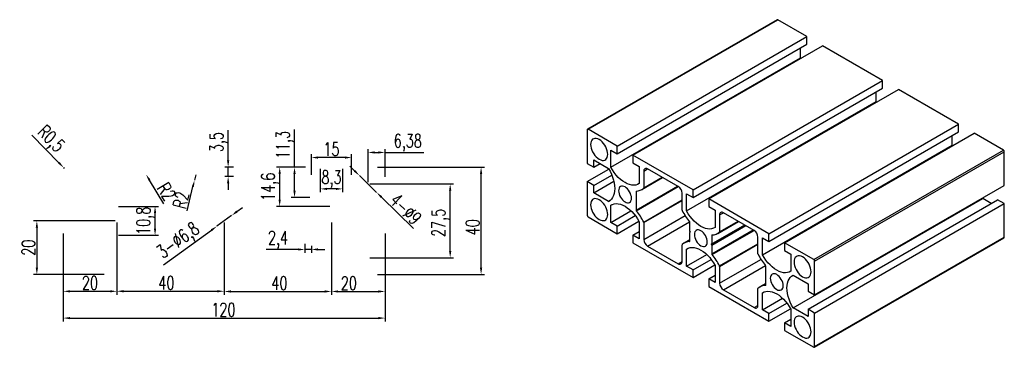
# Model space of a CAD drawing. Header units: millimetres. Extents: x 2027 to 2394, y 1242 to 1364.
import ezdxf

# ---------------------------------------------------------------- set-up
doc = ezdxf.new("R2010")
doc.units = ezdxf.units.MM
doc.layers.get('Defpoints').update_dxf_attribs({"lineweight": 0})
doc.styles.add('标注', font='romand.shx', dxfattribs={"width": 0.7, "height": 5})
doc.dimstyles.new('ISO-25', dxfattribs={"dimtxt": 5, "dimasz": 2.5, "dimexe": 1.25, "dimexo": 0.625, "dimtad": 1, "dimtxsty": '标注', "dimcen": 2.5, "dimadec": 0, "dimazin": 0, "dimtfac": 1, "dimtmove": 0, "dimatfit": 3, "dimfxl": 1, "dimarcsym": 0})

# ---------------------------------------------------------------- blocks, each defined once
blk = doc.blocks.new('*D3')
at = {"color": 0, "lineweight": -2, "transparency": 16777216}
for p, q in [((2043.53, 1271.9), (2043.53, 1251.6)), ((2163.53, 1271.9), (2163.53, 1251.6)), ((2046.03, 1252.85), (2161.03, 1252.85))]:
    blk.add_line(p, q, dxfattribs=at)
at = {"color": 0, "transparency": 16777216}
for points in [[(2046.03, 1253.26), (2046.03, 1252.43), (2043.53, 1252.85)], [(2161.03, 1253.26), (2161.03, 1252.43), (2163.53, 1252.85)]]:
    blk.add_solid(points, dxfattribs=at)
at = {"layer": 'Defpoints', "color": 0, "transparency": 16777216}
for p in [(2043.53, 1272.53), (2163.53, 1272.53), (2163.53, 1252.85)]:
    blk.add_point(p, dxfattribs=at)
at = {"color": 0, "lineweight": -3, "transparency": 16777216, "insert": (2103.23, 1255.97), "char_height": 5, "attachment_point": 5, "style": '标注'}
blk.add_mtext('120', dxfattribs=at)
blk = doc.blocks.new('*D4')
at = {"color": 0, "lineweight": -2, "transparency": 16777216}
for p, q in [((2160.71, 1309.11), (2200.57, 1309.11)), ((2199.32, 1271.61), (2199.32, 1306.61)), ((2160.71, 1269.11), (2200.57, 1269.11))]:
    blk.add_line(p, q, dxfattribs=at)
at = {"color": 0, "transparency": 16777216}
for points in [[(2198.9, 1306.61), (2199.74, 1306.61), (2199.32, 1309.11)], [(2198.9, 1271.61), (2199.74, 1271.61), (2199.32, 1269.11)]]:
    blk.add_solid(points, dxfattribs=at)
at = {"layer": 'Defpoints', "color": 0, "transparency": 16777216}
for p in [(2160.09, 1309.11), (2199.32, 1309.11), (2160.09, 1269.11)]:
    blk.add_point(p, dxfattribs=at)
at = {"color": 0, "lineweight": -3, "transparency": 16777216, "insert": (2196.19, 1286.72), "char_height": 5, "attachment_point": 5, "rotation": 90, "style": '标注'}
blk.add_mtext('40', dxfattribs=at)
blk = doc.blocks.new('*D5')
at = {"color": 0, "lineweight": -2, "transparency": 16777216}
for p, q in [((2157.78, 1302.86), (2189.05, 1302.86)), ((2187.8, 1277.86), (2187.8, 1300.36)), ((2157.78, 1275.36), (2189.05, 1275.36))]:
    blk.add_line(p, q, dxfattribs=at)
at = {"color": 0, "transparency": 16777216}
for points in [[(2187.38, 1300.36), (2188.22, 1300.36), (2187.8, 1302.86)], [(2187.38, 1277.86), (2188.22, 1277.86), (2187.8, 1275.36)]]:
    blk.add_solid(points, dxfattribs=at)
at = {"layer": 'Defpoints', "color": 0, "transparency": 16777216}
for p in [(2157.16, 1302.86), (2187.8, 1302.86), (2157.16, 1275.36)]:
    blk.add_point(p, dxfattribs=at)
at = {"color": 0, "lineweight": -3, "transparency": 16777216, "insert": (2184.2, 1288.36), "char_height": 5, "attachment_point": 5, "rotation": 90, "style": '标注'}
blk.add_mtext('27,5', dxfattribs=at)
blk = doc.blocks.new('*D6')
at = {"color": 0, "lineweight": -2, "transparency": 16777216}
for p, q in [((2157.16, 1303.48), (2157.16, 1315.86)), ((2159.66, 1314.61), (2161.03, 1314.61)), ((2163.53, 1305.56), (2163.53, 1315.86)), ((2163.53, 1314.61), (2177.95, 1314.61))]:
    blk.add_line(p, q, dxfattribs=at)
at = {"color": 0, "transparency": 16777216}
for points in [[(2159.66, 1315.03), (2159.66, 1314.19), (2157.16, 1314.61)], [(2161.03, 1315.03), (2161.03, 1314.19), (2163.53, 1314.61)]]:
    blk.add_solid(points, dxfattribs=at)
at = {"layer": 'Defpoints', "color": 0, "transparency": 16777216}
for p in [(2163.53, 1314.61), (2163.53, 1304.93), (2157.16, 1302.86)]:
    blk.add_point(p, dxfattribs=at)
at = {"color": 0, "lineweight": -3, "transparency": 16777216, "insert": (2171.99, 1318.21), "char_height": 5, "attachment_point": 5, "style": '标注'}
blk.add_mtext('6,38', dxfattribs=at)
blk = doc.blocks.new('*D7')
at = {"color": 0, "lineweight": -2, "transparency": 16777216}
for p, q in [((2152.15, 1307.75), (2150.36, 1309.5)), ((2153.94, 1306), (2160.37, 1299.71)), ((2174.14, 1286.25), (2162.16, 1297.96))]:
    blk.add_line(p, q, dxfattribs=at)
at = {"color": 0, "transparency": 16777216}
for points in [[(2152.44, 1308.05), (2151.86, 1307.45), (2153.94, 1306)], [(2162.45, 1298.26), (2161.87, 1297.66), (2160.37, 1299.71)]]:
    blk.add_solid(points, dxfattribs=at)
at = {"layer": 'Defpoints', "color": 0, "transparency": 16777216}
for p in [(2153.94, 1306), (2160.37, 1299.71)]:
    blk.add_point(p, dxfattribs=at)
at = {"color": 0, "lineweight": -3, "transparency": 16777216, "insert": (2171.23, 1293.47), "char_height": 5, "attachment_point": 5, "rotation": 315.6477, "style": '标注'}
blk.add_mtext('4-∅9', dxfattribs=at)
blk = doc.blocks.new('*D9')
at = {"color": 0, "lineweight": -2, "transparency": 16777216}
for p, q in [((2108.31, 1292.57), (2110.33, 1294.04)), ((2106.28, 1291.1), (2100.78, 1287.11)), ((2080.89, 1272.67), (2098.76, 1285.64))]:
    blk.add_line(p, q, dxfattribs=at)
at = {"color": 0, "transparency": 16777216}
for points in [[(2108.06, 1292.91), (2108.55, 1292.23), (2106.28, 1291.1)], [(2098.51, 1285.98), (2099, 1285.3), (2100.78, 1287.11)]]:
    blk.add_solid(points, dxfattribs=at)
at = {"layer": 'Defpoints', "color": 0, "transparency": 16777216}
for p in [(2106.28, 1291.1), (2100.78, 1287.11)]:
    blk.add_point(p, dxfattribs=at)
at = {"color": 0, "lineweight": -3, "transparency": 16777216, "insert": (2086.69, 1281.33), "char_height": 5, "attachment_point": 5, "rotation": 35.9789, "style": '标注'}
blk.add_mtext('3-∅6,8', dxfattribs=at)
blk = doc.blocks.new('*D10')
at = {"color": 0, "lineweight": -2, "transparency": 16777216}
for p, q in [((2092.94, 1306.22), (2092.47, 1304.28)), ((2089.7, 1292.86), (2091.88, 1301.85))]:
    blk.add_line(p, q, dxfattribs=at)
at = {"color": 0, "transparency": 16777216}
blk.add_solid([(2091.47, 1301.95), (2092.28, 1301.75), (2092.47, 1304.28)], dxfattribs=at)
at = {"layer": 'Defpoints', "color": 0, "transparency": 16777216}
for p in [(2092.47, 1304.28), (2092.94, 1306.22)]:
    blk.add_point(p, dxfattribs=at)
at = {"color": 0, "lineweight": -3, "transparency": 16777216, "insert": (2087.46, 1296.87), "char_height": 5, "attachment_point": 5, "rotation": 76.3914, "style": '标注'}
blk.add_mtext('R2', dxfattribs=at)
blk = doc.blocks.new('*D11')
at = {"color": 0, "lineweight": -2, "transparency": 16777216}
blk.add_line((2081.08, 1295.42), (2075.69, 1304.28), dxfattribs=at)
at = {"color": 0, "transparency": 16777216}
blk.add_solid([(2076.05, 1304.5), (2075.33, 1304.06), (2074.39, 1306.41)], dxfattribs=at)
at = {"layer": 'Defpoints', "color": 0, "transparency": 16777216}
for p in [(2074.39, 1306.41), (2075.43, 1304.71)]:
    blk.add_point(p, dxfattribs=at)
at = {"color": 0, "lineweight": -3, "transparency": 16777216, "insert": (2082, 1299.93), "char_height": 5, "attachment_point": 5, "rotation": 301.3318, "style": '标注'}
blk.add_mtext('R2', dxfattribs=at)
blk = doc.blocks.new('*D12')
at = {"color": 0, "lineweight": -2, "transparency": 16777216}
for p, q in [((2139.38, 1308.48), (2139.38, 1299.77)), ((2147.68, 1308.48), (2147.68, 1299.77)), ((2145.18, 1301.02), (2141.88, 1301.02))]:
    blk.add_line(p, q, dxfattribs=at)
at = {"color": 0, "transparency": 16777216}
for points in [[(2141.88, 1301.43), (2141.88, 1300.6), (2139.38, 1301.02)], [(2145.18, 1301.43), (2145.18, 1300.6), (2147.68, 1301.02)]]:
    blk.add_solid(points, dxfattribs=at)
at = {"layer": 'Defpoints', "color": 0, "transparency": 16777216}
for p in [(2139.38, 1309.11), (2147.68, 1309.11), (2139.38, 1301.02)]:
    blk.add_point(p, dxfattribs=at)
at = {"color": 0, "lineweight": -3, "transparency": 16777216, "insert": (2143.53, 1304.62), "char_height": 5, "attachment_point": 5, "style": '标注'}
blk.add_mtext('8,3', dxfattribs=at)
blk = doc.blocks.new('*D13')
at = {"color": 0, "lineweight": -2, "transparency": 16777216}
for p, q in [((2136.03, 1306.23), (2136.03, 1313.95)), ((2148.53, 1312.7), (2138.53, 1312.7)), ((2151.03, 1306.23), (2151.03, 1313.95))]:
    blk.add_line(p, q, dxfattribs=at)
at = {"color": 0, "transparency": 16777216}
for points in [[(2138.53, 1313.12), (2138.53, 1312.29), (2136.03, 1312.7)], [(2148.53, 1313.12), (2148.53, 1312.29), (2151.03, 1312.7)]]:
    blk.add_solid(points, dxfattribs=at)
at = {"layer": 'Defpoints', "color": 0, "transparency": 16777216}
for p in [(2136.03, 1312.7), (2136.03, 1305.61), (2151.03, 1305.61)]:
    blk.add_point(p, dxfattribs=at)
at = {"color": 0, "lineweight": -3, "transparency": 16777216, "insert": (2143.52, 1315.83), "char_height": 5, "attachment_point": 5, "style": '标注'}
blk.add_mtext('15', dxfattribs=at)
blk = doc.blocks.new('*D14')
at = {"color": 0, "lineweight": -2, "transparency": 16777216}
for p, q in [((2133.79, 1309.11), (2122.98, 1309.11)), ((2124.23, 1297.01), (2124.23, 1306.61)), ((2142.91, 1294.51), (2122.98, 1294.51))]:
    blk.add_line(p, q, dxfattribs=at)
at = {"color": 0, "transparency": 16777216}
for points in [[(2123.81, 1306.61), (2124.64, 1306.61), (2124.23, 1309.11)], [(2123.81, 1297.01), (2124.64, 1297.01), (2124.23, 1294.51)]]:
    blk.add_solid(points, dxfattribs=at)
at = {"layer": 'Defpoints', "color": 0, "transparency": 16777216}
for p in [(2124.23, 1309.11), (2134.41, 1309.11), (2143.53, 1294.51)]:
    blk.add_point(p, dxfattribs=at)
at = {"color": 0, "lineweight": -3, "transparency": 16777216, "insert": (2120.62, 1301.81), "char_height": 5, "attachment_point": 5, "rotation": 90, "style": '标注'}
blk.add_mtext('14,6', dxfattribs=at)
blk = doc.blocks.new('*D15')
at = {"color": 0, "lineweight": -2, "transparency": 16777216}
for p, q in [((2129.75, 1309.11), (2129.75, 1323.19)), ((2132.36, 1309.11), (2128.5, 1309.11)), ((2129.75, 1300.31), (2129.75, 1306.61)), ((2135.41, 1297.81), (2128.5, 1297.81))]:
    blk.add_line(p, q, dxfattribs=at)
at = {"color": 0, "transparency": 16777216}
for points in [[(2129.34, 1306.61), (2130.17, 1306.61), (2129.75, 1309.11)], [(2129.34, 1300.31), (2130.17, 1300.31), (2129.75, 1297.81)]]:
    blk.add_solid(points, dxfattribs=at)
at = {"layer": 'Defpoints', "color": 0, "transparency": 16777216}
for p in [(2129.75, 1309.11), (2132.99, 1309.11), (2136.03, 1297.81)]:
    blk.add_point(p, dxfattribs=at)
at = {"color": 0, "lineweight": -3, "transparency": 16777216, "insert": (2126.15, 1317.4), "char_height": 5, "attachment_point": 5, "rotation": 90, "style": '标注'}
blk.add_mtext('11,3', dxfattribs=at)
blk = doc.blocks.new('*D16')
at = {"color": 0, "lineweight": -2, "transparency": 16777216}
for p, q in [((2064.16, 1294.51), (2079, 1294.51)), ((2077.75, 1286.21), (2077.75, 1292.01)), ((2064.16, 1283.71), (2079, 1283.71))]:
    blk.add_line(p, q, dxfattribs=at)
at = {"color": 0, "transparency": 16777216}
for points in [[(2077.33, 1292.01), (2078.17, 1292.01), (2077.75, 1294.51)], [(2077.33, 1286.21), (2078.17, 1286.21), (2077.75, 1283.71)]]:
    blk.add_solid(points, dxfattribs=at)
at = {"layer": 'Defpoints', "color": 0, "transparency": 16777216}
for p in [(2063.53, 1294.51), (2077.75, 1294.51), (2063.53, 1283.71)]:
    blk.add_point(p, dxfattribs=at)
at = {"color": 0, "lineweight": -3, "transparency": 16777216, "insert": (2074.15, 1289.11), "char_height": 5, "attachment_point": 5, "rotation": 90, "style": '标注'}
blk.add_mtext('10,8', dxfattribs=at)
blk = doc.blocks.new('*D19')
at = {"color": 0, "lineweight": -2, "transparency": 16777216}
for p, q in [((2105.01, 1311.61), (2105.01, 1322.86)), ((2107.06, 1309.11), (2103.76, 1309.11)), ((2105.01, 1305.61), (2105.01, 1309.11)), ((2107.06, 1305.61), (2103.76, 1305.61)), ((2105.01, 1303.11), (2105.01, 1300.61))]:
    blk.add_line(p, q, dxfattribs=at)
at = {"color": 0, "transparency": 16777216}
for points in [[(2104.59, 1311.61), (2105.42, 1311.61), (2105.01, 1309.11)], [(2104.59, 1303.11), (2105.42, 1303.11), (2105.01, 1305.61)]]:
    blk.add_solid(points, dxfattribs=at)
at = {"layer": 'Defpoints', "color": 0, "transparency": 16777216}
for p in [(2107.68, 1309.11), (2105.01, 1305.61), (2107.68, 1305.61)]:
    blk.add_point(p, dxfattribs=at)
at = {"color": 0, "transparency": 16777216, "insert": (2101.4, 1318.48), "char_height": 5, "attachment_point": 5, "rotation": 90, "style": '标注'}
blk.add_mtext('3,5', dxfattribs=at)
blk = doc.blocks.new('*D20')
at = {"color": 0, "lineweight": -2, "transparency": 16777216}
for p, q in [((2063.53, 1288.48), (2063.53, 1261.6)), ((2103.53, 1288.48), (2103.53, 1261.6)), ((2066.03, 1262.85), (2101.03, 1262.85))]:
    blk.add_line(p, q, dxfattribs=at)
at = {"color": 0, "transparency": 16777216}
for points in [[(2066.03, 1263.27), (2066.03, 1262.44), (2063.53, 1262.85)], [(2101.03, 1263.27), (2101.03, 1262.44), (2103.53, 1262.85)]]:
    blk.add_solid(points, dxfattribs=at)
at = {"layer": 'Defpoints', "color": 0, "transparency": 16777216}
for p in [(2063.53, 1289.11), (2103.53, 1289.11), (2103.53, 1262.85)]:
    blk.add_point(p, dxfattribs=at)
at = {"color": 0, "transparency": 16777216, "insert": (2081.99, 1265.98), "char_height": 5, "attachment_point": 5, "style": '标注'}
blk.add_mtext('40', dxfattribs=at)
blk = doc.blocks.new('*D21')
at = {"color": 0, "lineweight": -2, "transparency": 16777216}
for p, q in [((2103.53, 1288.48), (2103.53, 1261.53)), ((2143.53, 1288.48), (2143.53, 1261.53)), ((2106.03, 1262.78), (2141.03, 1262.78))]:
    blk.add_line(p, q, dxfattribs=at)
at = {"color": 0, "transparency": 16777216}
for points in [[(2106.03, 1263.19), (2106.03, 1262.36), (2103.53, 1262.78)], [(2141.03, 1263.19), (2141.03, 1262.36), (2143.53, 1262.78)]]:
    blk.add_solid(points, dxfattribs=at)
at = {"layer": 'Defpoints', "color": 0, "transparency": 16777216}
for p in [(2103.53, 1289.11), (2143.53, 1289.11), (2143.53, 1262.78)]:
    blk.add_point(p, dxfattribs=at)
at = {"color": 0, "transparency": 16777216, "insert": (2124.12, 1265.9), "char_height": 5, "attachment_point": 5, "style": '标注'}
blk.add_mtext('40', dxfattribs=at)
blk = doc.blocks.new('*D22')
at = {"color": 0, "lineweight": -2, "transparency": 16777216}
for p, q in [((2063.53, 1288.48), (2063.53, 1261.58)), ((2043.53, 1284.33), (2043.53, 1261.58)), ((2046.03, 1262.83), (2061.03, 1262.83))]:
    blk.add_line(p, q, dxfattribs=at)
at = {"color": 0, "transparency": 16777216}
for points in [[(2046.03, 1263.24), (2046.03, 1262.41), (2043.53, 1262.83)], [(2061.03, 1263.24), (2061.03, 1262.41), (2063.53, 1262.83)]]:
    blk.add_solid(points, dxfattribs=at)
at = {"layer": 'Defpoints', "color": 0, "transparency": 16777216}
for p in [(2063.53, 1289.11), (2043.53, 1284.96), (2063.53, 1262.83)]:
    blk.add_point(p, dxfattribs=at)
at = {"color": 0, "transparency": 16777216, "insert": (2053.49, 1265.95), "char_height": 5, "attachment_point": 5, "style": '标注'}
blk.add_mtext('20', dxfattribs=at)
blk = doc.blocks.new('*D23')
at = {"color": 0, "lineweight": -2, "transparency": 16777216}
for p, q in [((2143.53, 1288.48), (2143.53, 1261.52)), ((2163.53, 1284.33), (2163.53, 1261.52)), ((2146.03, 1262.77), (2161.03, 1262.77))]:
    blk.add_line(p, q, dxfattribs=at)
at = {"color": 0, "transparency": 16777216}
for points in [[(2146.03, 1263.19), (2146.03, 1262.35), (2143.53, 1262.77)], [(2161.03, 1263.19), (2161.03, 1262.35), (2163.53, 1262.77)]]:
    blk.add_solid(points, dxfattribs=at)
at = {"layer": 'Defpoints', "color": 0, "transparency": 16777216}
for p in [(2143.53, 1289.11), (2163.53, 1284.96), (2163.53, 1262.77)]:
    blk.add_point(p, dxfattribs=at)
at = {"color": 0, "transparency": 16777216, "insert": (2150.01, 1265.89), "char_height": 5, "attachment_point": 5, "style": '标注'}
blk.add_mtext('20', dxfattribs=at)
blk = doc.blocks.new('*D24')
at = {"color": 0, "lineweight": -2, "transparency": 16777216}
for p, q in [((2062.91, 1289.11), (2032.44, 1289.11)), ((2033.69, 1286.61), (2033.69, 1271.61)), ((2058.76, 1269.11), (2032.44, 1269.11))]:
    blk.add_line(p, q, dxfattribs=at)
at = {"color": 0, "transparency": 16777216}
for points in [[(2033.27, 1286.61), (2034.11, 1286.61), (2033.69, 1289.11)], [(2033.27, 1271.61), (2034.11, 1271.61), (2033.69, 1269.11)]]:
    blk.add_solid(points, dxfattribs=at)
at = {"layer": 'Defpoints', "color": 0, "transparency": 16777216}
for p in [(2063.53, 1289.11), (2033.69, 1269.11), (2059.38, 1269.11)]:
    blk.add_point(p, dxfattribs=at)
at = {"color": 0, "transparency": 16777216, "insert": (2030.56, 1279.11), "char_height": 5, "attachment_point": 5, "rotation": 90, "style": '标注'}
blk.add_mtext('20', dxfattribs=at)
blk = doc.blocks.new('*D25')
at = {"color": 0, "lineweight": -2, "transparency": 16777216}
for p, q in [((2031.82, 1321.02), (2041.93, 1310.74)), ((2044.03, 1308.61), (2043.68, 1308.96))]:
    blk.add_line(p, q, dxfattribs=at)
at = {"color": 0, "transparency": 16777216}
blk.add_solid([(2042.22, 1311.04), (2041.63, 1310.45), (2043.68, 1308.96)], dxfattribs=at)
at = {"layer": 'Defpoints', "color": 0, "transparency": 16777216}
for p in [(2043.68, 1308.96), (2044.03, 1308.61)]:
    blk.add_point(p, dxfattribs=at)
at = {"color": 0, "transparency": 16777216, "insert": (2038.56, 1319.3), "char_height": 5, "attachment_point": 5, "rotation": 314.5336, "style": '标注'}
blk.add_mtext('R0,5', dxfattribs=at)
blk = doc.blocks.new('*D26')
at = {"color": 0, "lineweight": -2, "transparency": 16777216}
for p, q in [((2131.13, 1278.43), (2119.16, 1278.43)), ((2133.63, 1280.55), (2133.63, 1277.18)), ((2136.03, 1278.43), (2133.63, 1278.43)), ((2136.03, 1279.78), (2136.03, 1277.18)), ((2138.53, 1278.43), (2141.03, 1278.43))]:
    blk.add_line(p, q, dxfattribs=at)
at = {"color": 0, "transparency": 16777216}
for points in [[(2131.13, 1278.85), (2131.13, 1278.02), (2133.63, 1278.43)], [(2138.53, 1278.85), (2138.53, 1278.02), (2136.03, 1278.43)]]:
    blk.add_solid(points, dxfattribs=at)
at = {"layer": 'Defpoints', "color": 0, "transparency": 16777216}
for p in [(2133.63, 1281.18), (2136.03, 1280.41), (2136.03, 1278.43)]:
    blk.add_point(p, dxfattribs=at)
at = {"color": 0, "transparency": 16777216, "insert": (2123.61, 1282.04), "char_height": 5, "attachment_point": 5, "style": '标注'}
blk.add_mtext('2,4', dxfattribs=at)

msp = doc.modelspace()

# ---------------------------------------------------------------- linework, layer by layer
at = {"color": 0, "linetype": 'Continuous', "lineweight": 25}
for p, q in [((2309.665, 1364.085), (2238.954, 1323.264)), ((2239.204, 1323.239), (2309.915, 1364.06)), ((2320.769, 1357.794), (2309.915, 1364.06)), ((2250.058, 1316.974), (2320.769, 1357.794)), ((2250.058, 1314.116), (2320.769, 1354.936)), ((2320.769, 1354.936), (2320.769, 1357.794)), ((2255.927, 1313.585), (2326.638, 1354.406)), ((2318.4, 1349.935), (2318.4, 1353.569)), ((2349.053, 1341.466), (2326.638, 1354.406)), ((2247.689, 1309.114), (2318.4, 1349.935)), ((2318.519, 1349.719), (2318.4, 1349.935)), ((2278.342, 1300.645), (2349.053, 1341.466)), ((2349.053, 1338.608), (2349.053, 1341.466)), ((2278.342, 1297.787), (2349.053, 1338.608)), ((2284.211, 1297.257), (2354.922, 1338.078)), ((2346.684, 1333.606), (2346.684, 1337.24)), ((2377.337, 1325.138), (2354.922, 1338.078)), ((2275.973, 1292.786), (2346.684, 1333.606)), ((2346.803, 1333.391), (2346.684, 1333.606)), ((2238.85, 1323.035), (2238.85, 1310.501)), ((2250.058, 1316.974), (2239.204, 1323.239)), ((2306.627, 1284.317), (2377.337, 1325.138)), ((2306.627, 1281.459), (2377.337, 1322.28)), ((2312.496, 1280.929), (2383.206, 1321.75)), ((2377.337, 1322.28), (2377.337, 1325.138)), ((2394.06, 1315.484), (2383.206, 1321.75)), ((2374.968, 1317.278), (2374.968, 1320.912)), ((2247.689, 1315.483), (2250.058, 1314.116)), ((2247.689, 1309.114), (2247.689, 1315.483)), ((2250.058, 1314.116), (2250.058, 1316.974)), ((2304.258, 1276.458), (2374.968, 1317.278)), ((2323.35, 1274.663), (2394.06, 1315.484)), ((2323.703, 1274.051), (2394.414, 1314.871)), ((2375.088, 1317.063), (2374.968, 1317.278)), ((2394.414, 1302.337), (2394.414, 1314.871)), ((2241.325, 1311.808), (2246.841, 1308.624)), ((2241.325, 1309.073), (2241.325, 1311.808)), ((2255.927, 1313.585), (2255.927, 1310.728)), ((2278.342, 1300.645), (2255.927, 1313.585)), ((2255.927, 1310.728), (2258.296, 1309.36)), ((2238.85, 1310.501), (2241.325, 1309.073)), ((2238.85, 1303.724), (2246.969, 1308.411)), ((2241.325, 1309.073), (2243.694, 1310.44)), ((2258.296, 1309.36), (2258.296, 1302.991)), ((2259.993, 1307.646), (2261.407, 1308.462)), ((2259.993, 1307.646), (2259.993, 1301.38)), ((2272.862, 1301.849), (2261.407, 1308.462)), ((2238.85, 1303.724), (2238.85, 1291.19)), ((2241.325, 1302.295), (2238.85, 1303.724)), ((2241.325, 1302.295), (2248.078, 1306.194)), ((2241.325, 1299.56), (2248.83, 1303.892)), ((2259.278, 1300.776), (2267, 1305.233)), ((2259.947, 1301.254), (2266.92, 1305.28)), ((2259.993, 1301.38), (2266.834, 1305.329)), ((2241.325, 1299.56), (2241.325, 1302.295)), ((2257.094, 1293.121), (2272.537, 1302.037)), ((2257.094, 1300.041), (2257.373, 1300.202)), ((2257.094, 1300.041), (2257.094, 1293.121)), ((2257.205, 1292.841), (2272.836, 1301.865)), ((2278.342, 1297.787), (2278.342, 1300.645)), ((2323.703, 1261.517), (2394.414, 1302.337)), ((2246.841, 1296.376), (2241.325, 1299.56)), ((2246.841, 1296.376), (2247.283, 1296.632)), ((2259.947, 1288.614), (2274.276, 1296.887)), ((2259.993, 1288.435), (2274.276, 1296.681)), ((2274.276, 1293.134), (2274.276, 1299.4)), ((2275.973, 1299.155), (2278.342, 1297.787)), ((2275.973, 1292.786), (2275.973, 1299.155)), ((2284.211, 1297.257), (2284.211, 1294.399)), ((2306.627, 1284.317), (2284.211, 1297.257)), ((2315.713, 1256.617), (2386.424, 1297.437)), ((2321.228, 1256.168), (2391.939, 1296.989)), ((2386.424, 1297.437), (2386.295, 1297.651)), ((2389.57, 1295.621), (2386.424, 1297.437)), ((2394.414, 1295.56), (2391.939, 1296.989)), ((2247.689, 1294.906), (2248.134, 1295.163)), ((2247.689, 1288.537), (2247.689, 1294.906)), ((2247.689, 1288.537), (2255.194, 1292.87)), ((2284.211, 1294.399), (2286.58, 1293.032)), ((2286.58, 1293.032), (2286.58, 1286.663)), ((2323.703, 1254.74), (2394.414, 1295.56)), ((2394.414, 1283.026), (2394.414, 1295.56)), ((2239.204, 1290.578), (2250.058, 1284.312)), ((2250.058, 1287.17), (2256.811, 1291.068)), ((2250.058, 1284.312), (2258.177, 1288.999)), ((2258.296, 1288.783), (2258.296, 1282.414)), ((2259.993, 1282.169), (2275.382, 1291.054)), ((2261.407, 1279.72), (2277.047, 1288.749)), ((2287.563, 1284.448), (2295.284, 1288.905)), ((2288.231, 1284.926), (2295.204, 1288.952)), ((2288.277, 1291.317), (2289.692, 1292.134)), ((2288.277, 1291.317), (2288.277, 1285.052)), ((2288.277, 1285.052), (2295.118, 1289.001)), ((2301.146, 1285.521), (2289.691, 1292.134)), ((2250.058, 1287.17), (2247.689, 1288.537)), ((2250.058, 1284.312), (2250.058, 1287.17)), ((2255.927, 1283.782), (2258.296, 1285.149)), ((2259.993, 1288.435), (2259.993, 1282.169)), ((2277.176, 1285.233), (2277.176, 1288.448)), ((2277.388, 1284.866), (2277.176, 1285.233)), ((2285.166, 1280.375), (2297.613, 1287.561)), ((2285.378, 1280.498), (2297.613, 1287.561)), ((2285.378, 1280.008), (2298.037, 1287.316)), ((2285.378, 1276.793), (2300.822, 1285.709)), ((2285.49, 1276.513), (2301.12, 1285.536)), ((2255.927, 1283.782), (2255.927, 1280.924)), ((2258.296, 1282.414), (2255.927, 1283.782)), ((2277.176, 1282.055), (2274.991, 1280.793)), ((2277.064, 1281.377), (2277.15, 1281.427)), ((2277.176, 1284.743), (2277.388, 1284.866)), ((2277.176, 1281.528), (2277.176, 1284.743)), ((2285.378, 1283.713), (2285.658, 1283.874)), ((2285.378, 1283.713), (2285.378, 1280.498)), ((2302.561, 1276.806), (2302.561, 1283.072)), ((2304.258, 1282.827), (2306.627, 1281.459)), ((2304.258, 1276.458), (2304.258, 1282.827)), ((2306.627, 1281.459), (2306.627, 1284.317)), ((2323.6, 1241.977), (2394.31, 1282.797)), ((2323.703, 1242.206), (2394.414, 1283.026)), ((2255.927, 1280.924), (2278.342, 1267.984)), ((2261.407, 1279.72), (2272.862, 1273.107)), ((2274.276, 1273.924), (2274.276, 1280.189)), ((2275.973, 1278.578), (2276.418, 1278.835)), ((2275.973, 1272.209), (2275.973, 1278.578)), ((2285.378, 1280.498), (2285.166, 1280.375)), ((2285.166, 1280.375), (2285.378, 1280.008)), ((2285.378, 1280.008), (2285.378, 1276.793)), ((2288.231, 1272.286), (2302.561, 1280.558)), ((2288.277, 1272.107), (2302.561, 1280.352)), ((2312.496, 1280.929), (2312.496, 1278.071)), ((2323.35, 1274.663), (2312.496, 1280.929)), ((2312.496, 1278.071), (2314.864, 1276.704)), ((2275.973, 1272.209), (2283.478, 1276.542)), ((2278.342, 1270.842), (2285.095, 1274.74)), ((2288.277, 1265.841), (2303.667, 1274.725)), ((2314.864, 1276.704), (2314.864, 1270.335)), ((2323.703, 1261.517), (2323.703, 1274.051)), ((2272.862, 1273.107), (2274.276, 1273.923)), ((2278.342, 1270.842), (2275.973, 1272.209)), ((2278.342, 1267.984), (2286.461, 1272.671)), ((2278.342, 1267.984), (2278.342, 1270.842)), ((2286.58, 1272.455), (2286.58, 1266.086)), ((2288.277, 1272.107), (2288.277, 1265.841)), ((2289.691, 1263.392), (2305.331, 1272.42)), ((2305.46, 1265.2), (2305.46, 1272.12)), ((2284.211, 1267.454), (2286.58, 1268.821)), ((2284.211, 1267.454), (2284.211, 1264.596)), ((2286.58, 1266.086), (2284.211, 1267.454)), ((2315.713, 1268.865), (2321.228, 1265.681)), ((2284.211, 1264.596), (2306.627, 1251.656)), ((2289.691, 1263.392), (2301.146, 1256.779)), ((2302.561, 1257.596), (2302.561, 1263.861)), ((2305.46, 1265.726), (2303.275, 1264.465)), ((2305.348, 1265.049), (2305.434, 1265.099)), ((2321.228, 1265.681), (2321.228, 1262.946)), ((2321.228, 1262.946), (2323.703, 1261.517)), ((2304.258, 1262.25), (2304.702, 1262.507)), ((2304.258, 1255.881), (2304.258, 1262.25)), ((2304.258, 1255.881), (2311.763, 1260.213)), ((2301.146, 1256.779), (2302.561, 1257.595)), ((2306.627, 1254.513), (2304.258, 1255.881)), ((2306.627, 1254.513), (2313.379, 1258.412)), ((2306.627, 1251.656), (2314.745, 1256.342)), ((2314.864, 1256.127), (2314.864, 1249.758)), ((2321.228, 1253.433), (2315.713, 1256.617)), ((2321.228, 1256.168), (2321.228, 1253.433)), ((2323.703, 1254.74), (2321.228, 1256.168)), ((2306.627, 1251.656), (2306.627, 1254.513)), ((2312.496, 1251.125), (2314.864, 1252.493)), ((2323.703, 1242.206), (2323.703, 1254.74)), ((2312.496, 1251.125), (2312.496, 1248.267)), ((2314.864, 1249.758), (2312.496, 1251.125)), ((2312.496, 1248.267), (2323.35, 1242.002))]:
    msp.add_line(p, q, dxfattribs=at)
at = {"color": 0, "linetype": 'Continuous', "lineweight": 25, "flags": 128}
for points in [[(2246.54, 1313.901), (2246.492, 1314.567), (2246.348, 1315.268), (2246.114, 1315.984), (2245.796, 1316.693), (2245.404, 1317.372), (2244.949, 1318.002), (2244.446, 1318.562), (2243.911, 1319.038), (2243.358, 1319.412), (2242.806, 1319.675), (2242.27, 1319.819), (2241.767, 1319.839), (2241.313, 1319.733), (2240.921, 1319.507), (2240.603, 1319.166), (2240.368, 1318.721), (2240.225, 1318.185), (2240.176, 1317.575), (2240.225, 1316.909), (2240.368, 1316.207), (2240.603, 1315.492), (2240.921, 1314.783), (2241.313, 1314.104), (2241.767, 1313.474), (2242.27, 1312.913), (2242.806, 1312.438), (2243.358, 1312.063), (2243.911, 1311.8), (2244.446, 1311.657), (2244.949, 1311.637), (2245.404, 1311.742), (2245.796, 1311.969), (2246.114, 1312.31), (2246.348, 1312.755), (2246.492, 1313.291), (2246.54, 1313.901)], [(2246.841, 1308.624), (2247.433, 1307.576), (2247.949, 1306.496), (2248.382, 1305.4), (2248.725, 1304.302), (2248.973, 1303.218), (2249.124, 1302.164), (2249.174, 1301.153), (2249.124, 1300.201), (2248.973, 1299.32), (2248.725, 1298.523), (2248.382, 1297.821), (2247.949, 1297.224), (2247.433, 1296.74), (2246.841, 1296.376)], [(2258.296, 1302.991), (2257.684, 1302.66), (2257.007, 1302.455), (2256.274, 1302.378), (2255.495, 1302.432), (2254.68, 1302.616), (2253.842, 1302.926), (2252.993, 1303.358), (2252.143, 1303.907), (2251.305, 1304.564), (2250.49, 1305.321), (2249.711, 1306.167), (2248.978, 1307.09), (2248.301, 1308.077), (2247.689, 1309.114)], [(2255.397, 1297.561), (2255.35, 1298.129), (2255.214, 1298.729), (2254.992, 1299.337), (2254.693, 1299.93), (2254.328, 1300.486), (2253.913, 1300.982), (2253.462, 1301.401), (2252.993, 1301.725), (2252.523, 1301.942), (2252.072, 1302.045), (2251.657, 1302.028), (2251.293, 1301.893), (2250.994, 1301.645), (2250.771, 1301.293), (2250.635, 1300.852), (2250.588, 1300.337), (2250.635, 1299.768), (2250.771, 1299.169), (2250.994, 1298.56), (2251.293, 1297.967), (2251.657, 1297.411), (2252.072, 1296.915), (2252.523, 1296.497), (2252.993, 1296.172), (2253.462, 1295.955), (2253.913, 1295.853), (2254.328, 1295.869), (2254.693, 1296.004), (2254.992, 1296.252), (2255.214, 1296.604), (2255.35, 1297.046), (2255.397, 1297.561)], [(2246.54, 1291.446), (2246.492, 1292.112), (2246.348, 1292.814), (2246.114, 1293.529), (2245.796, 1294.238), (2245.404, 1294.917), (2244.949, 1295.547), (2244.446, 1296.108), (2243.911, 1296.583), (2243.358, 1296.957), (2242.806, 1297.221), (2242.27, 1297.364), (2241.767, 1297.384), (2241.313, 1297.279), (2240.921, 1297.052), (2240.603, 1296.711), (2240.368, 1296.266), (2240.225, 1295.73), (2240.176, 1295.12), (2240.225, 1294.454), (2240.368, 1293.752), (2240.603, 1293.037), (2240.921, 1292.328), (2241.313, 1291.649), (2241.767, 1291.019), (2242.27, 1290.458), (2242.806, 1289.983), (2243.358, 1289.609), (2243.911, 1289.345), (2244.446, 1289.202), (2244.949, 1289.182), (2245.404, 1289.288), (2245.796, 1289.514), (2246.114, 1289.855), (2246.348, 1290.3), (2246.492, 1290.836), (2246.54, 1291.446)], [(2247.689, 1294.906), (2248.301, 1295.238), (2248.978, 1295.443), (2249.711, 1295.519), (2250.49, 1295.465), (2251.305, 1295.282), (2252.143, 1294.972), (2252.993, 1294.539), (2253.842, 1293.991), (2254.68, 1293.333), (2255.495, 1292.576), (2256.274, 1291.73), (2257.007, 1290.807), (2257.684, 1289.82), (2258.296, 1288.783)], [(2286.58, 1286.663), (2285.969, 1286.332), (2285.292, 1286.126), (2284.558, 1286.05), (2283.779, 1286.104), (2282.965, 1286.287), (2282.127, 1286.597), (2281.277, 1287.03), (2280.427, 1287.579), (2279.589, 1288.236), (2278.775, 1288.993), (2277.995, 1289.839), (2277.262, 1290.762), (2276.585, 1291.749), (2275.973, 1292.786)], [(2283.681, 1281.233), (2283.635, 1281.801), (2283.498, 1282.401), (2283.276, 1283.009), (2282.977, 1283.602), (2282.612, 1284.158), (2282.197, 1284.654), (2281.746, 1285.073), (2281.277, 1285.397), (2280.808, 1285.614), (2280.357, 1285.717), (2279.941, 1285.7), (2279.577, 1285.565), (2279.278, 1285.317), (2279.056, 1284.965), (2278.919, 1284.523), (2278.873, 1284.008), (2278.919, 1283.44), (2279.056, 1282.84), (2279.278, 1282.232), (2279.577, 1281.639), (2279.941, 1281.083), (2280.357, 1280.587), (2280.808, 1280.168), (2281.277, 1279.844), (2281.746, 1279.627), (2282.197, 1279.524), (2282.612, 1279.541), (2282.977, 1279.676), (2283.276, 1279.924), (2283.498, 1280.276), (2283.635, 1280.718), (2283.681, 1281.233)], [(2275.973, 1278.578), (2276.585, 1278.909), (2277.262, 1279.115), (2277.995, 1279.191), (2278.775, 1279.137), (2279.589, 1278.954), (2280.427, 1278.644), (2281.277, 1278.211), (2282.127, 1277.662), (2282.965, 1277.005), (2283.779, 1276.248), (2284.558, 1275.402), (2285.292, 1274.479), (2285.969, 1273.492), (2286.58, 1272.455)], [(2314.864, 1270.335), (2314.253, 1270.003), (2313.576, 1269.798), (2312.843, 1269.722), (2312.063, 1269.776), (2311.249, 1269.959), (2310.411, 1270.269), (2309.561, 1270.702), (2308.711, 1271.251), (2307.873, 1271.908), (2307.059, 1272.665), (2306.28, 1273.511), (2305.546, 1274.434), (2304.869, 1275.421), (2304.258, 1276.458)], [(2322.377, 1270.121), (2322.329, 1270.787), (2322.185, 1271.489), (2321.951, 1272.204), (2321.633, 1272.913), (2321.241, 1273.592), (2320.786, 1274.222), (2320.284, 1274.783), (2319.748, 1275.258), (2319.195, 1275.632), (2318.643, 1275.896), (2318.107, 1276.039), (2317.604, 1276.059), (2317.15, 1275.954), (2316.758, 1275.727), (2316.44, 1275.386), (2316.205, 1274.941), (2316.062, 1274.405), (2316.013, 1273.795), (2316.062, 1273.129), (2316.205, 1272.427), (2316.44, 1271.712), (2316.758, 1271.003), (2317.15, 1270.324), (2317.604, 1269.694), (2318.107, 1269.133), (2318.643, 1268.658), (2319.195, 1268.284), (2319.748, 1268.02), (2320.284, 1267.877), (2320.786, 1267.857), (2321.241, 1267.962), (2321.633, 1268.189), (2321.951, 1268.53), (2322.185, 1268.975), (2322.329, 1269.511), (2322.377, 1270.121)], [(2311.965, 1264.904), (2311.919, 1265.473), (2311.782, 1266.073), (2311.56, 1266.681), (2311.261, 1267.274), (2310.897, 1267.83), (2310.481, 1268.326), (2310.03, 1268.744), (2309.561, 1269.069), (2309.092, 1269.286), (2308.641, 1269.388), (2308.225, 1269.372), (2307.861, 1269.237), (2307.562, 1268.989), (2307.34, 1268.637), (2307.203, 1268.195), (2307.157, 1267.68), (2307.203, 1267.112), (2307.34, 1266.512), (2307.562, 1265.904), (2307.861, 1265.311), (2308.225, 1264.755), (2308.641, 1264.259), (2309.092, 1263.84), (2309.561, 1263.516), (2310.03, 1263.299), (2310.481, 1263.196), (2310.897, 1263.213), (2311.261, 1263.348), (2311.56, 1263.596), (2311.782, 1263.948), (2311.919, 1264.39), (2311.965, 1264.904)], [(2315.713, 1256.617), (2315.12, 1257.665), (2314.604, 1258.745), (2314.172, 1259.841), (2313.829, 1260.939), (2313.58, 1262.023), (2313.43, 1263.078), (2313.379, 1264.088), (2313.43, 1265.04), (2313.58, 1265.921), (2313.829, 1266.718), (2314.172, 1267.42), (2314.604, 1268.017), (2315.12, 1268.501), (2315.713, 1268.865)], [(2304.258, 1262.25), (2304.869, 1262.581), (2305.546, 1262.787), (2306.28, 1262.863), (2307.059, 1262.809), (2307.873, 1262.626), (2308.711, 1262.315), (2309.561, 1261.883), (2310.411, 1261.334), (2311.249, 1260.677), (2312.063, 1259.92), (2312.843, 1259.074), (2313.576, 1258.151), (2314.253, 1257.164), (2314.864, 1256.127)], [(2322.377, 1247.666), (2322.329, 1248.332), (2322.185, 1249.034), (2321.951, 1249.75), (2321.633, 1250.458), (2321.241, 1251.137), (2320.786, 1251.767), (2320.284, 1252.328), (2319.748, 1252.803), (2319.195, 1253.178), (2318.643, 1253.441), (2318.107, 1253.584), (2317.604, 1253.604), (2317.15, 1253.499), (2316.758, 1253.272), (2316.44, 1252.931), (2316.205, 1252.486), (2316.062, 1251.95), (2316.013, 1251.34), (2316.062, 1250.674), (2316.205, 1249.973), (2316.44, 1249.257), (2316.758, 1248.548), (2317.15, 1247.869), (2317.604, 1247.239), (2318.107, 1246.679), (2318.643, 1246.204), (2319.195, 1245.829), (2319.748, 1245.566), (2320.284, 1245.422), (2320.786, 1245.403), (2321.241, 1245.508), (2321.633, 1245.734), (2321.951, 1246.075), (2322.185, 1246.52), (2322.329, 1247.056), (2322.377, 1247.666)]]:
    msp.add_lwpolyline(points, dxfattribs=at)
at = {"color": 0, "linetype": 'Continuous', "lineweight": 25}
for centre, radius, start, end in [((2309.768, 1363.855), 0.251, 54.38242, 114.30712), ((2239.066, 1323.07), 0.218, 50.79671, 189.21404), ((2393.646, 1314.836), 0.768, 2.60548, 57.39452), ((2260.855, 1307.785), 0.873, 50.79671, 189.21404), ((2257.223, 1300.063), 0.131, 97.57162, 189.59191), ((2257.083, 1304.578), 4.387, 271.6014, 310.75068), ((2259.83, 1301.368), 0.164, 315.64301, 4.06923), ((2271.206, 1299.26), 3.074, 2.60548, 57.39452), ((2257.556, 1293.143), 0.463, 182.69681, 220.74788), ((2240.72, 1279.148), 21.431, 26.21385, 39.7147), ((2274.692, 1293.146), 0.416, 181.59768, 207.30195), ((2293.549, 1302.421), 21.431, 206.21385, 219.7147), ((2289.139, 1291.457), 0.873, 50.79671, 189.21404), ((2239.618, 1291.225), 0.768, 182.60548, 237.39452), ((2276.714, 1288.426), 0.463, 2.69681, 40.74788), ((2259.577, 1288.423), 0.416, 1.59768, 27.30195), ((2288.114, 1285.04), 0.164, 315.64301, 4.06923), ((2299.49, 1282.932), 3.074, 2.60548, 57.39452), ((2263.063, 1282.309), 3.074, 182.60548, 237.39452), ((2277.187, 1276.991), 4.387, 91.6014, 130.75068), ((2277.047, 1281.507), 0.131, 277.57162, 9.59191), ((2285.507, 1283.734), 0.131, 97.57162, 189.59191), ((2285.367, 1288.25), 4.387, 271.6014, 310.75068), ((2394.169, 1282.999), 0.246, 305.01333, 6.29885), ((2274.44, 1280.201), 0.164, 135.64301, 184.06923), ((2285.84, 1276.815), 0.463, 182.69681, 220.74788), ((2269.004, 1262.82), 21.431, 26.21385, 39.7147), ((2302.977, 1276.818), 0.416, 181.59768, 207.30195), ((2321.834, 1286.093), 21.431, 206.21385, 219.7147), ((2322.936, 1274.016), 0.768, 2.60548, 57.39452), ((2273.414, 1273.784), 0.873, 230.79671, 9.21404), ((2287.861, 1272.095), 0.416, 1.59768, 27.30195), ((2304.998, 1272.098), 0.463, 2.69681, 40.74788), ((2291.348, 1265.981), 3.074, 182.60548, 237.39452), ((2302.724, 1263.873), 0.164, 135.64301, 184.06923), ((2305.471, 1260.663), 4.387, 91.6014, 130.75068), ((2305.331, 1265.178), 0.131, 277.57162, 9.59191), ((2301.699, 1257.456), 0.873, 230.79671, 9.21404), ((2323.488, 1242.171), 0.218, 230.79671, 9.21404)]:
    msp.add_arc(centre, radius, start, end, dxfattribs=at)

# ---------------------------------------------------------------- dimensions: what is measured, and where the dimension line sits
dim = msp.add_radius_dim(center=(2044.031, 1308.606), mpoint=(2043.68, 1308.962), dimstyle='ISO-25')
dim.commit()
dim.dimension.update_dxf_attribs({"geometry": '*D25', "text_midpoint": (2035.995, 1316.774), "dimtype": 164})
dim = msp.add_linear_dim(base=(2105.006, 1305.606), p1=(2107.681, 1309.106), p2=(2107.681, 1305.606), angle=270, dimstyle='ISO-25')
dim.commit()
dim.dimension.update_dxf_attribs({"geometry": '*D19', "text_midpoint": (2105.006, 1318.481), "dimtype": 160})
at = {"color": 0, "lineweight": -3}
for base, p1, p2, picture, middle in [((2129.752, 1309.106), (2136.031, 1297.806), (2132.986, 1309.106), '*D15', (2126.151, 1317.397)), ((2124.226, 1309.106), (2143.531, 1294.506), (2134.412, 1309.106), '*D14', (2120.624, 1301.806))]:
    dim = msp.add_linear_dim(base=base, p1=p1, p2=p2, angle=90, dimstyle='ISO-25', dxfattribs=at)
    dim.commit()
    dim.dimension.update_dxf_attribs({"geometry": picture, "text_midpoint": middle})
for base, p1, p2, picture, middle in [((2136.031, 1312.703), (2151.031, 1305.606), (2136.031, 1305.606), '*D13', (2143.523, 1312.703)), ((2139.381, 1301.018), (2147.681, 1309.106), (2139.381, 1309.106), '*D12', (2143.531, 1301.018)), ((2163.531, 1252.846), (2043.531, 1272.526), (2163.531, 1272.526), '*D3', (2103.229, 1252.846))]:
    dim = msp.add_linear_dim(base=base, p1=p1, p2=p2, dimstyle='ISO-25', dxfattribs=at)
    dim.commit()
    dim.dimension.update_dxf_attribs({"geometry": picture, "text_midpoint": middle, "dimtype": 160})
dim = msp.add_linear_dim(base=(2163.530750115, 1314.609882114), p1=(2157.155750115, 1302.855577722), p2=(2163.530750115, 1304.932980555), dimstyle='ISO-25', dxfattribs=at)
dim.commit()
dim.dimension.update_dxf_attribs({"geometry": '*D6', "text_midpoint": (2171.989083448, 1318.21107259)})
for p1, p2, text, picture, middle in [((2153.938, 1306.001), (2160.373, 1299.71), '4-<>', '*D7', (2169.044, 1291.234)), ((2106.282, 1291.103), (2100.779, 1287.108), '3-<>', '*D9', (2088.809, 1278.418))]:
    dim = msp.add_diameter_dim_2p(p1=p1, p2=p2, text=text, dimstyle='ISO-25', dxfattribs=at)
    dim.commit()
    dim.dimension.update_dxf_attribs({"geometry": picture, "text_midpoint": middle})
for base, p1, p2, angle, picture, middle in [((2199.319, 1309.106), (2160.086, 1269.106), (2160.086, 1309.106), 90, '*D4', (2199.319, 1286.719)), ((2187.799, 1302.856), (2157.156, 1275.356), (2157.156, 1302.856), 90, '*D5', (2187.799, 1288.357)), ((2077.75, 1294.506), (2063.531, 1283.706), (2063.531, 1294.506), 270, '*D16', (2077.75, 1289.106))]:
    dim = msp.add_linear_dim(base=base, p1=p1, p2=p2, angle=angle, dimstyle='ISO-25', dxfattribs=at)
    dim.commit()
    dim.dimension.update_dxf_attribs({"geometry": picture, "text_midpoint": middle, "dimtype": 160})
dim = msp.add_radius_dim(center=(2075.431, 1304.706), mpoint=(2074.391, 1306.414), dimstyle='ISO-25', dxfattribs=at)
dim.commit()
dim.dimension.update_dxf_attribs({"geometry": '*D11', "text_midpoint": (2079.326, 1298.306), "dimtype": 164})
dim = msp.add_radius_dim(center=(2092.936, 1306.221), mpoint=(2092.466, 1304.277), dimstyle='ISO-25', dxfattribs=at)
dim.commit()
dim.dimension.update_dxf_attribs({"geometry": '*D10', "text_midpoint": (2087.458, 1296.872)})
dim = msp.add_linear_dim(base=(2033.689, 1269.106), p1=(2063.531, 1289.106), p2=(2059.381, 1269.106), angle=90, dimstyle='ISO-25')
dim.commit()
dim.dimension.update_dxf_attribs({"geometry": '*D24', "text_midpoint": (2030.564, 1279.106)})
for base, p1, p2, picture, middle in [((2063.531, 1262.827), (2043.531, 1284.956), (2063.531, 1289.106), '*D22', (2053.486, 1262.827)), ((2103.531, 1262.852), (2063.531, 1289.106), (2103.531, 1289.106), '*D20', (2081.991, 1262.852)), ((2143.531, 1262.776), (2103.531, 1289.106), (2143.531, 1289.106), '*D21', (2124.12, 1262.776)), ((2163.531, 1262.77), (2143.531, 1289.106), (2163.531, 1284.956), '*D23', (2150.005, 1262.77)), ((2136.031, 1278.434), (2133.631, 1281.179), (2136.031, 1280.406), '*D26', (2123.614, 1278.434))]:
    dim = msp.add_linear_dim(base=base, p1=p1, p2=p2, dimstyle='ISO-25')
    dim.commit()
    dim.dimension.update_dxf_attribs({"geometry": picture, "text_midpoint": middle, "dimtype": 160})

doc.saveas('drawing.dxf')
